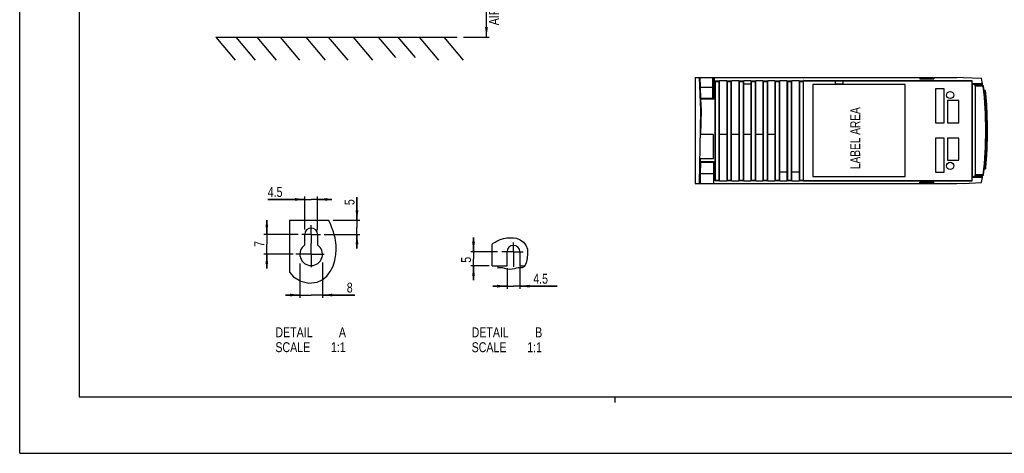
# Model space of a CAD drawing. Extents: x 0 to 594, y 0 to 420.
# Tile 1 of 25: x 0 to 347, y 0 to 153. Entities that reach past the tile are written whole.
import ezdxf

# ---------------------------------------------------------------- set-up
doc = ezdxf.new("R2010")
doc.units = 0
doc.header["$LTSCALE"] = 32.67
doc.linetypes.add('CENTER', pattern=[0.6, 0.375, -0.075, 0.075, -0.075])
doc.layers.get('0').update_dxf_attribs({"linetype": 'CONTINUOUS'})
doc.layers.add('DEFAULT_1', color=7, linetype='CENTER')
doc.styles.get("Standard").update_dxf_attribs({"font": 'txt', "width": 0.8})
doc.styles.add('TEXTSTYLE_1', font='txt', dxfattribs={"width": 0.8})
doc.dimstyles.get("Standard").update_dxf_attribs({"dimtxt": 2.5, "dimasz": 2.5, "dimexe": 1.25, "dimexo": 0.625, "dimtad": 1, "dimcen": 2.5, "dimazin": 3, "dimtfac": 1, "dimtmove": 0, "dimatfit": 3})

# ---------------------------------------------------------------- blocks, each defined once
blk = doc.blocks.new('_FILLED')
at = {"color": 0, "linetype": 'BYBLOCK'}
blk.add_solid([(0, 0), (-1, 0.143), (-1, -0.143)], dxfattribs=at)
blk = doc.blocks.new('*D1')
at = {"color": 2, "linetype": 'CONTINUOUS'}
for p, q in [((135.78, 196.83), (165.6, 196.83)), ((164.6, 196.83), (164.6, 171.9)), ((164.6, 146.98), (164.6, 171.9)), ((156.52, 146.98), (165.6, 146.98))]:
    blk.add_line(p, q, dxfattribs=at)
at = {"color": 2, "linetype": 'CONTINUOUS', "xscale": 3.5, "yscale": 3.5, "zscale": 3.5}
for p, rotation in [((164.6, 196.83), 90), ((164.6, 146.98), 270)]:
    blk.add_blockref('_FILLED', p, dxfattribs=dict(at, rotation=rotation))
at = {"color": 5, "linetype": 'CONTINUOUS', "width": 0.8}
for s, p in [('AIR SPACE INLET', (168.98, 151.15)), ('100', (163.73, 173.55)), ('MIN ', (163.73, 162.35))]:
    blk.add_text(s, height=3.5, rotation=90, dxfattribs=at).set_placement(p)
blk = doc.blocks.new('*D5')
at = {"color": 2, "linetype": 'CONTINUOUS'}
for p, q in [((171.89, 65.43), (171.89, 58.03)), ((176.39, 65.8), (176.39, 58.03)), ((171.89, 59.03), (166.89, 59.03)), ((166.89, 59.03), (174.14, 59.03)), ((189.52, 59.03), (174.14, 59.03)), ((176.39, 59.03), (189.52, 59.03))]:
    blk.add_line(p, q, dxfattribs=at)
at = {"color": 2, "linetype": 'CONTINUOUS', "xscale": 3.5, "yscale": 3.5, "zscale": 3.5}
blk.add_blockref('_FILLED', (171.89, 59.03), dxfattribs=at)
at = {"color": 2, "linetype": 'CONTINUOUS', "xscale": 3.5, "yscale": 3.5, "zscale": 3.5, "rotation": 180}
blk.add_blockref('_FILLED', (176.39, 59.03), dxfattribs=at)
at = {"color": 5, "linetype": 'CONTINUOUS', "width": 0.8}
blk.add_text('4.5', height=3.5, dxfattribs=at).set_placement((181.12, 59.9))
blk = doc.blocks.new('*D6')
at = {"color": 2, "linetype": 'CONTINUOUS'}
for p, q in [((87.15, 77.3), (87.15, 82.3)), ((87.15, 82.3), (87.15, 73.8)), ((98.18, 77.3), (86.15, 77.3)), ((87.15, 65.3), (87.15, 73.8)), ((96.4, 70.3), (86.15, 70.3)), ((87.15, 70.3), (87.15, 65.3))]:
    blk.add_line(p, q, dxfattribs=at)
at = {"color": 2, "linetype": 'CONTINUOUS', "xscale": 3.5, "yscale": 3.5, "zscale": 3.5}
for p, rotation in [((87.15, 77.3), 270), ((87.15, 70.3), 90)]:
    blk.add_blockref('_FILLED', p, dxfattribs=dict(at, rotation=rotation))
at = {"color": 5, "linetype": 'CONTINUOUS', "width": 0.8}
blk.add_text('7', height=3.5, rotation=90, dxfattribs=at).set_placement((86.27, 72.9))
blk = doc.blocks.new('*D7')
at = {"color": 2, "linetype": 'CONTINUOUS'}
for p, q in [((100.55, 79.02), (100.55, 90.65)), ((105.05, 78.84), (105.05, 90.65)), ((100.55, 89.65), (87.47, 89.65)), ((87.47, 89.65), (102.8, 89.65)), ((110.05, 89.65), (102.8, 89.65)), ((105.05, 89.65), (110.05, 89.65))]:
    blk.add_line(p, q, dxfattribs=at)
at = {"color": 2, "linetype": 'CONTINUOUS', "xscale": 3.5, "yscale": 3.5, "zscale": 3.5}
blk.add_blockref('_FILLED', (100.55, 89.65), dxfattribs=at)
at = {"color": 2, "linetype": 'CONTINUOUS', "xscale": 3.5, "yscale": 3.5, "zscale": 3.5, "rotation": 180}
blk.add_blockref('_FILLED', (105.05, 89.65), dxfattribs=at)
at = {"color": 5, "linetype": 'CONTINUOUS', "width": 0.8}
blk.add_text('4.5', height=3.5, dxfattribs=at).set_placement((87.47, 90.52))
blk = doc.blocks.new('*D8')
at = {"color": 2, "linetype": 'CONTINUOUS'}
for p, q in [((118.95, 82.3), (118.95, 90.43)), ((118.95, 90.43), (118.95, 79.8)), ((110.56, 82.3), (119.95, 82.3)), ((107.43, 77.3), (119.95, 77.3)), ((118.95, 72.3), (118.95, 79.8)), ((118.95, 77.3), (118.95, 72.3))]:
    blk.add_line(p, q, dxfattribs=at)
at = {"color": 2, "linetype": 'CONTINUOUS', "xscale": 3.5, "yscale": 3.5, "zscale": 3.5}
for p, rotation in [((118.95, 82.3), 270), ((118.95, 77.3), 90)]:
    blk.add_blockref('_FILLED', p, dxfattribs=dict(at, rotation=rotation))
at = {"color": 5, "linetype": 'CONTINUOUS', "width": 0.8}
blk.add_text('5', height=3.5, rotation=90, dxfattribs=at).set_placement((118.07, 87.63))
blk = doc.blocks.new('*D9')
at = {"color": 2, "linetype": 'CONTINUOUS'}
for p, q in [((98.8, 67.02), (98.8, 54.89)), ((106.8, 67.33), (106.8, 54.89)), ((98.8, 55.89), (93.8, 55.89)), ((93.8, 55.89), (102.8, 55.89)), ((118.15, 55.89), (102.8, 55.89)), ((106.8, 55.89), (118.15, 55.89))]:
    blk.add_line(p, q, dxfattribs=at)
at = {"color": 2, "linetype": 'CONTINUOUS', "xscale": 3.5, "yscale": 3.5, "zscale": 3.5}
blk.add_blockref('_FILLED', (98.8, 55.89), dxfattribs=at)
at = {"color": 2, "linetype": 'CONTINUOUS', "xscale": 3.5, "yscale": 3.5, "zscale": 3.5, "rotation": 180}
blk.add_blockref('_FILLED', (106.8, 55.89), dxfattribs=at)
at = {"color": 5, "linetype": 'CONTINUOUS', "width": 0.8}
blk.add_text('8', height=3.5, dxfattribs=at).set_placement((115.35, 56.77))
blk = doc.blocks.new('*D10')
at = {"color": 2, "linetype": 'CONTINUOUS'}
for p, q in [((160.05, 71.19), (160.05, 76.19)), ((160.05, 76.19), (160.05, 68.69)), ((168.54, 71.19), (159.05, 71.19)), ((165.57, 66.19), (159.05, 66.19)), ((160.05, 61.19), (160.05, 68.69)), ((160.05, 66.19), (160.05, 61.19))]:
    blk.add_line(p, q, dxfattribs=at)
at = {"color": 2, "linetype": 'CONTINUOUS', "xscale": 3.5, "yscale": 3.5, "zscale": 3.5}
for p, rotation in [((160.05, 71.19), 270), ((160.05, 66.19), 90)]:
    blk.add_blockref('_FILLED', p, dxfattribs=dict(at, rotation=rotation))
at = {"color": 5, "linetype": 'CONTINUOUS', "width": 0.8}
blk.add_text('5', height=3.5, rotation=90, dxfattribs=at).set_placement((159.18, 67.29))

msp = doc.modelspace()

# ---------------------------------------------------------------- linework, layer by layer
at = {"color": 7, "linetype": 'CONTINUOUS'}
for p, q in [((0, 0), (0, 420)), ((21, 400), (21, 20)), ((69.126, 146.977), (75.985, 138.802)), ((69.126, 146.977), (154.243, 146.977)), ((76.18, 146.977), (83.039, 138.802)), ((83.598, 146.977), (90.457, 138.802)), ((91.839, 146.977), (98.698, 138.802)), ((100.905, 146.977), (107.764, 138.802)), ((108.837, 146.977), (115.696, 138.802)), ((117.594, 146.977), (124.453, 138.802)), ((126.453, 146.977), (132.526, 139.74)), ((133.355, 146.977), (139.428, 139.74)), ((140.876, 146.977), (147.735, 138.802)), ((149.529, 146.977), (156.388, 138.802)), ((238.217, 132.757), (238.217, 95.257)), ((238.217, 132.757), (330.467, 132.757)), ((240.167, 121.041), (239.717, 132.757)), ((244.717, 132.757), (244.717, 125.508)), ((317.417, 132.757), (317.417, 132.257)), ((317.417, 132.257), (322.417, 132.257)), ((322.417, 132.757), (322.417, 132.257)), ((332.717, 132.757), (328.217, 132.599)), ((328.217, 132.757), (328.217, 132.599)), ((330.467, 132.757), (330.467, 132.678)), ((332.717, 132.757), (339.251, 132.414)), ((245.217, 96.382), (245.217, 131.382)), ((245.342, 131.507), (246.592, 131.507)), ((246.717, 131.382), (246.717, 96.382)), ((249.342, 131.507), (246.842, 131.507)), ((249.467, 96.382), (249.467, 131.382)), ((249.592, 131.507), (250.842, 131.507)), ((250.967, 131.382), (250.967, 96.382)), ((253.717, 131.507), (251.092, 131.507)), ((253.717, 96.382), (253.717, 131.507)), ((253.842, 131.507), (255.092, 131.507)), ((255.217, 131.382), (255.217, 96.382)), ((255.217, 130.507), (257.967, 130.507)), ((257.842, 131.507), (255.342, 131.507)), ((257.967, 96.382), (257.967, 131.382)), ((258.092, 131.507), (259.342, 131.507)), ((259.467, 131.382), (259.467, 96.382)), ((262.092, 131.507), (259.592, 131.507)), ((262.217, 96.382), (262.217, 131.382)), ((262.342, 131.507), (263.592, 131.507)), ((263.717, 131.382), (263.717, 96.382)), ((266.342, 131.507), (263.842, 131.507)), ((266.467, 96.382), (266.467, 131.382)), ((266.592, 131.507), (267.842, 131.507)), ((267.967, 131.382), (267.967, 96.382)), ((270.592, 131.507), (268.092, 131.507)), ((270.717, 96.382), (270.717, 131.382)), ((270.842, 131.507), (272.092, 131.507)), ((272.217, 131.382), (272.217, 96.382)), ((274.842, 131.507), (272.342, 131.507)), ((274.967, 96.382), (274.967, 131.382)), ((275.092, 131.507), (276.342, 131.507)), ((276.467, 96.132), (276.467, 131.382)), ((276.592, 131.507), (335.787, 131.507)), ((279.756, 130.257), (279.756, 97.757)), ((312.256, 130.257), (279.756, 130.257)), ((287.557, 131.507), (287.557, 130.507)), ((287.557, 130.507), (290.307, 130.507)), ((290.307, 131.507), (290.307, 130.507)), ((312.256, 97.757), (312.256, 130.257)), ((326.01, 128.757), (323.01, 128.757)), ((323.01, 128.757), (323.01, 116.757)), ((326.01, 116.757), (326.01, 128.757)), ((335.787, 131.632), (335.787, 96.132)), ((339.49, 130.507), (336.049, 130.507)), ((336.799, 130.007), (336.049, 130.507)), ((336.049, 97.507), (336.049, 130.507)), ((339.549, 130.007), (336.799, 130.007)), ((337.049, 129.807), (339.82, 129.807)), ((337.049, 98.207), (337.049, 129.807)), ((337.549, 129.807), (337.549, 130.007)), ((340.163, 127.496), (340.147, 127.551)), ((340.51, 128.099), (340.165, 128.224)), ((340.559, 127.599), (340.215, 127.724)), ((340.275, 127.249), (340.59, 127.134)), ((340.409, 125.755), (340.275, 127.249)), ((340.527, 124.259), (340.409, 125.755)), ((331.26, 124.537), (327.26, 124.537)), ((327.26, 124.537), (327.26, 116.757)), ((331.26, 116.757), (331.26, 124.537)), ((340.628, 122.762), (340.527, 124.259)), ((340.925, 122.87), (340.628, 122.762)), ((340.665, 122.295), (340.946, 122.397)), ((239.717, 95.257), (240.167, 121.041)), ((240.167, 121.041), (240.417, 121.044)), ((340.672, 120.069), (340.682, 120.062)), ((341.072, 120.256), (340.751, 120.372)), ((340.778, 119.9), (341.086, 119.788)), ((323.01, 116.757), (326.01, 116.757)), ((327.26, 116.757), (331.26, 116.757)), ((341.197, 115.522), (340.92, 115.422)), ((340.924, 114.951), (341.2, 115.052)), ((244.63, 112.632), (240.02, 112.632)), ((244.63, 104.062), (244.63, 112.632)), ((249.467, 112.632), (246.717, 112.632)), ((253.717, 112.632), (250.967, 112.632)), ((257.967, 112.632), (255.217, 112.632)), ((262.217, 112.632), (259.467, 112.632)), ((266.467, 112.632), (263.717, 112.632)), ((326.01, 111.257), (323.01, 111.257)), ((323.01, 111.257), (323.01, 99.257)), ((326.01, 99.257), (326.01, 111.257)), ((331.26, 111.257), (327.26, 111.257)), ((327.26, 111.257), (327.26, 103.477)), ((331.26, 103.477), (331.26, 111.257)), ((340.92, 112.592), (341.197, 112.491)), ((341.2, 112.961), (340.924, 113.062)), ((340.672, 107.944), (340.682, 107.951)), ((340.751, 107.641), (341.072, 107.758)), ((340.778, 108.113), (340.833, 109.609)), ((341.086, 108.225), (340.778, 108.113)), ((340.833, 109.609), (340.852, 110.336)), ((340.628, 105.251), (340.925, 105.143)), ((340.946, 105.616), (340.665, 105.718)), ((239.87, 104.062), (244.63, 104.062)), ((244.717, 103.006), (244.717, 95.257)), ((327.26, 103.477), (331.26, 103.477)), ((340.275, 100.764), (340.409, 102.258)), ((340.59, 100.879), (340.275, 100.764)), ((270.717, 99.257), (267.967, 99.257)), ((274.967, 99.257), (272.217, 99.257)), ((279.756, 97.757), (312.256, 97.757)), ((323.01, 99.257), (326.01, 99.257)), ((336.049, 97.507), (336.799, 98.007)), ((336.049, 97.507), (339.49, 97.507)), ((336.799, 98.007), (339.549, 98.007)), ((339.82, 98.207), (337.049, 98.207)), ((337.549, 98.007), (337.549, 98.207)), ((340.215, 100.289), (340.559, 100.414)), ((238.217, 95.257), (330.467, 95.257)), ((246.592, 96.257), (245.342, 96.257)), ((246.842, 96.257), (249.342, 96.257)), ((250.842, 96.257), (249.592, 96.257)), ((251.092, 96.257), (253.592, 96.257)), ((255.092, 96.257), (253.842, 96.257)), ((255.342, 96.257), (257.842, 96.257)), ((259.342, 96.257), (258.092, 96.257)), ((259.592, 96.257), (262.092, 96.257)), ((263.592, 96.257), (262.342, 96.257)), ((263.842, 96.257), (266.342, 96.257)), ((267.842, 96.257), (266.592, 96.257)), ((268.092, 96.257), (270.592, 96.257)), ((272.092, 96.257), (270.842, 96.257)), ((272.342, 96.257), (274.842, 96.257)), ((276.342, 96.257), (275.092, 96.257)), ((335.787, 96.257), (276.467, 96.257)), ((317.417, 95.757), (322.417, 95.757)), ((317.417, 95.257), (317.417, 95.757)), ((322.417, 95.257), (322.417, 95.757)), ((328.217, 95.414), (332.717, 95.257)), ((328.217, 95.257), (328.217, 95.414)), ((330.467, 95.257), (330.467, 95.335)), ((332.717, 95.257), (339.251, 95.599)), ((95.297, 63.841), (95.297, 82.304)), ((95.297, 82.304), (108.917, 82.304)), ((100.547, 73.611), (100.547, 77.304)), ((105.047, 77.304), (105.047, 73.611)), ((166.644, 66.187), (166.644, 73.856)), ((171.894, 66.187), (171.894, 71.187)), ((176.394, 71.187), (176.394, 66.187)), ((166.644, 66.187), (171.894, 66.187)), ((168.644, 66.187), (168.644, 65.405)), ((176.394, 66.187), (178.16, 66.187)), ((21, 20), (573, 20)), ((0, 0), (594, 0))]:
    msp.add_line(p, q, dxfattribs=at)
at = {"color": 9, "linetype": 'CONTINUOUS'}
for p, q in [((240.099, 129.286), (239.966, 132.757)), ((244.467, 125.007), (244.467, 132.757)), ((244.967, 132.757), (244.967, 125.508)), ((240.245, 125.257), (240.099, 129.286)), ((240.099, 129.286), (244.467, 129.286)), ((245.217, 131.257), (246.717, 131.257)), ((245.342, 96.257), (245.342, 131.507)), ((246.592, 131.507), (246.592, 96.257)), ((249.467, 131.257), (250.967, 131.257)), ((249.592, 96.257), (249.592, 131.507)), ((250.842, 131.507), (250.842, 96.257)), ((253.717, 131.257), (255.217, 131.257)), ((253.842, 96.257), (253.842, 131.507)), ((255.092, 131.507), (255.092, 96.257)), ((257.967, 131.257), (259.467, 131.257)), ((258.092, 96.257), (258.092, 131.507)), ((259.342, 131.507), (259.342, 96.257)), ((262.217, 131.257), (263.717, 131.257)), ((262.342, 96.257), (262.342, 131.507)), ((263.592, 131.507), (263.592, 96.257)), ((266.467, 131.257), (267.967, 131.257)), ((266.592, 96.257), (266.592, 131.507)), ((267.842, 131.507), (267.842, 96.257)), ((270.717, 131.257), (272.217, 131.257)), ((270.842, 96.257), (270.842, 131.507)), ((272.092, 131.507), (272.092, 96.257)), ((274.967, 131.257), (276.467, 131.257)), ((275.092, 96.257), (275.092, 131.507)), ((276.342, 131.507), (276.342, 96.257)), ((276.592, 131.632), (276.592, 131.507)), ((276.592, 131.632), (335.787, 131.632)), ((339.831, 129.607), (337.049, 129.607)), ((339.82, 129.807), (339.831, 129.607)), ((339.93, 129.618), (339.831, 129.607)), ((240.265, 125.007), (240.245, 125.257)), ((244.467, 125.257), (240.245, 125.257)), ((244.967, 125.508), (244.717, 125.508)), ((340.123, 127.898), (340.107, 127.95)), ((340.205, 127.828), (340.165, 128.224)), ((340.177, 127.24), (340.275, 127.249)), ((340.201, 127.811), (340.205, 127.828)), ((340.545, 127.735), (340.205, 127.828)), ((340.256, 127.346), (340.241, 127.433)), ((340.275, 127.249), (340.256, 127.346)), ((340.545, 127.735), (340.51, 128.099)), ((340.593, 127.708), (340.545, 127.735)), ((340.545, 127.735), (340.561, 127.678)), ((340.561, 127.678), (340.57, 127.593)), ((340.59, 127.28), (340.59, 127.134)), ((340.59, 127.134), (340.688, 127.143)), ((340.628, 127.665), (340.593, 127.708)), ((340.643, 127.612), (340.628, 127.665)), ((240.265, 125.007), (240.015, 124.998)), ((240.417, 121.044), (240.265, 125.007)), ((244.467, 125.007), (240.265, 125.007)), ((340.628, 122.762), (340.53, 122.756)), ((340.702, 121.431), (340.651, 122.294)), ((341.023, 122.876), (340.925, 122.87)), ((340.925, 122.87), (340.943, 122.723)), ((340.958, 122.397), (341.011, 121.471)), ((240.27, 112.632), (240.417, 121.044)), ((340.68, 119.896), (340.778, 119.9)), ((340.698, 121.334), (340.702, 121.431)), ((341.011, 121.471), (340.702, 121.431)), ((340.735, 120.975), (341.024, 121.01)), ((340.763, 120.373), (340.735, 120.975)), ((340.778, 119.9), (340.759, 120.062)), ((341.011, 121.471), (341.028, 121.347)), ((341.035, 121.101), (341.024, 121.01)), ((341.024, 121.01), (341.059, 120.286)), ((341.028, 121.347), (341.037, 121.218)), ((341.037, 121.218), (341.035, 121.101)), ((341.092, 119.933), (341.086, 119.788)), ((341.086, 119.788), (341.185, 119.792)), ((341.296, 115.524), (341.197, 115.522)), ((341.197, 115.522), (341.209, 115.375)), ((341.209, 112.635), (341.197, 112.491)), ((341.197, 112.491), (341.296, 112.49)), ((340.778, 108.113), (340.68, 108.118)), ((340.759, 107.957), (340.778, 108.113)), ((341.06, 107.758), (341.024, 107.003)), ((341.185, 108.221), (341.086, 108.225)), ((341.086, 108.225), (341.092, 108.078)), ((340.53, 105.257), (340.628, 105.251)), ((340.652, 105.719), (340.702, 106.582)), ((340.702, 106.582), (340.698, 106.686)), ((340.702, 106.582), (341.011, 106.543)), ((340.735, 107.038), (340.763, 107.64)), ((341.024, 107.003), (340.735, 107.038)), ((340.943, 105.287), (340.925, 105.143)), ((340.925, 105.143), (341.023, 105.137)), ((340.957, 105.616), (341.01, 106.543)), ((341.028, 106.664), (341.011, 106.543)), ((341.037, 106.793), (341.028, 106.664)), ((240.093, 102.756), (240.027, 98.727)), ((240.093, 102.756), (244.717, 102.756)), ((240.102, 103.006), (240.098, 102.831)), ((240.102, 103.006), (240.12, 104.062)), ((240.102, 103.006), (244.717, 103.006)), ((340.189, 100.772), (340.177, 100.773)), ((340.275, 100.764), (340.189, 100.772)), ((340.256, 100.667), (340.275, 100.764)), ((340.688, 100.87), (340.59, 100.879)), ((340.59, 100.879), (340.59, 100.731)), ((244.717, 98.727), (239.931, 98.727)), ((240.027, 98.727), (239.966, 95.257)), ((337.049, 98.407), (339.831, 98.407)), ((339.831, 98.407), (339.82, 98.207)), ((339.831, 98.407), (339.93, 98.395)), ((340.241, 100.58), (340.256, 100.667)), ((245.217, 96.507), (246.717, 96.507)), ((249.467, 96.507), (250.967, 96.507)), ((253.717, 96.507), (255.217, 96.507)), ((257.967, 96.507), (259.467, 96.507)), ((262.217, 96.507), (263.717, 96.507)), ((266.467, 96.507), (267.967, 96.507)), ((270.717, 96.507), (272.217, 96.507)), ((274.967, 96.507), (276.467, 96.507)), ((335.787, 96.132), (276.467, 96.132))]:
    msp.add_line(p, q, dxfattribs=at)
at = {"color": 2, "linetype": 'CONTINUOUS'}
for p, q in [((109.557, 81.038), (108.917, 82.304)), ((110.141, 79.633), (109.557, 81.038)), ((110.64, 78.193), (110.141, 79.633)), ((110.947, 77.172), (110.64, 78.193)), ((111.209, 76.141), (110.947, 77.172)), ((111.414, 75.1), (111.209, 76.141)), ((111.599, 73.491), (111.414, 75.1)), ((111.633, 71.867), (111.599, 73.491)), ((166.644, 73.856), (167.029, 74.17)), ((167.029, 74.17), (167.648, 74.571)), ((167.648, 74.571), (168.303, 74.936)), ((168.303, 74.936), (169.437, 75.495)), ((169.437, 75.495), (170.608, 75.912)), ((170.608, 75.912), (171.817, 76.082)), ((171.817, 76.082), (171.868, 76.082)), ((171.868, 76.082), (171.97, 76.082)), ((171.97, 76.082), (173.07, 76.103)), ((173.07, 76.103), (174.168, 76.091)), ((174.168, 76.091), (175.255, 75.929)), ((175.255, 75.929), (176.557, 75.392)), ((176.557, 75.392), (177.695, 74.542)), ((177.695, 74.542), (178.539, 73.485)), ((178.539, 73.485), (179.033, 72.124)), ((111.167, 68.121), (111.524, 70.239)), ((111.524, 70.239), (111.633, 71.867)), ((179.115, 70.586), (178.921, 68.825)), ((179.033, 72.124), (179.115, 70.586)), ((109.536, 64.164), (110.523, 66.076)), ((110.523, 66.076), (111.167, 68.121)), ((178.085, 66.011), (177.164, 65.464)), ((178.622, 67.281), (178.085, 66.011)), ((178.921, 68.825), (178.622, 67.281)), ((95.297, 63.841), (96.611, 62.286)), ((106.708, 61.266), (108.271, 62.564)), ((108.271, 62.564), (109.536, 64.164)), ((169.076, 65.492), (168.644, 65.405)), ((169.526, 65.54), (169.076, 65.492)), ((170.308, 65.446), (169.526, 65.54)), ((171.096, 65.22), (170.308, 65.446)), ((171.894, 65.006), (171.096, 65.22)), ((172.761, 64.917), (171.894, 65.006)), ((173.632, 64.977), (172.761, 64.917)), ((174.491, 65.158), (173.632, 64.977)), ((175.121, 65.345), (174.491, 65.158)), ((175.753, 65.501), (175.121, 65.345)), ((176.4, 65.54), (175.753, 65.501)), ((176.662, 65.511), (176.4, 65.54)), ((176.92, 65.477), (176.662, 65.511)), ((177.164, 65.464), (176.92, 65.477)), ((96.611, 62.286), (99.139, 60.804)), ((99.139, 60.804), (102.028, 60.116)), ((102.028, 60.116), (104.896, 60.408)), ((104.896, 60.408), (106.708, 61.266)), ((210, 18), (210, 20))]:
    msp.add_line(p, q, dxfattribs=at)
at = {"color": 9, "linetype": 'CONTINUOUS'}
for points in [[(240.099, 129.286), (240.004, 129.285), (239.923, 129.287), (239.869, 129.294), (239.849, 129.303)], [(244.717, 129.312), (244.698, 129.302), (244.643, 129.294), (244.562, 129.288), (244.467, 129.286)], [(240.245, 125.257), (240.152, 125.276), (240.072, 125.327), (240.017, 125.405), (239.996, 125.498)], [(244.967, 125.508), (244.95, 125.378), (244.9, 125.258), (244.82, 125.154), (244.717, 125.075), (244.597, 125.025), (244.467, 125.007)], [(340.205, 127.828), (340.157, 127.855), (340.123, 127.898)], [(340.203, 127.731), (340.202, 127.752), (340.2, 127.785), (340.201, 127.811)], [(340.241, 127.433), (340.228, 127.509), (340.219, 127.573), (340.212, 127.627), (340.209, 127.67), (340.208, 127.701), (340.21, 127.72), (340.215, 127.724)], [(340.559, 127.599), (340.571, 127.573), (340.58, 127.507), (340.587, 127.406), (340.59, 127.28)], [(340.59, 127.134), (340.716, 125.714), (340.828, 124.293), (340.925, 122.87)], [(340.665, 122.295), (340.652, 122.315), (340.641, 122.38), (340.633, 122.484), (340.629, 122.613), (340.628, 122.762)], [(340.943, 122.723), (340.955, 122.594), (340.959, 122.491), (340.956, 122.424), (340.946, 122.397)], [(340.702, 121.431), (340.652, 121.445), (340.617, 121.468), (340.603, 121.498)], [(340.637, 120.846), (340.647, 120.899), (340.681, 120.945), (340.735, 120.975)], [(340.735, 120.975), (340.718, 121.047), (340.706, 121.134), (340.699, 121.235), (340.698, 121.334)], [(340.759, 120.062), (340.746, 120.194), (340.74, 120.296), (340.742, 120.355), (340.751, 120.372)], [(341.109, 121.402), (341.096, 121.431), (341.061, 121.456), (341.01, 121.471)], [(341.024, 121.01), (341.077, 121.039), (341.112, 121.085), (341.123, 121.139)], [(341.072, 120.256), (341.084, 120.229), (341.091, 120.162), (341.094, 120.06), (341.092, 119.933)], [(341.086, 119.788), (341.137, 118.366), (341.174, 116.945), (341.197, 115.522)], [(341.209, 115.375), (341.216, 115.247), (341.216, 115.145), (341.211, 115.078), (341.2, 115.052)], [(341.201, 112.961), (341.205, 113.642), (341.205, 114.363), (341.201, 115.052)], [(341.197, 112.491), (341.174, 111.069), (341.137, 109.647), (341.086, 108.225)], [(341.2, 112.961), (341.211, 112.934), (341.216, 112.867), (341.216, 112.763), (341.209, 112.635)], [(340.751, 107.641), (340.742, 107.661), (340.74, 107.725), (340.747, 107.828), (340.759, 107.957)], [(341.092, 108.078), (341.094, 107.95), (341.091, 107.849), (341.083, 107.783), (341.072, 107.758)], [(340.925, 105.143), (340.828, 103.721), (340.716, 102.299), (340.59, 100.879)], [(340.603, 106.515), (340.616, 106.544), (340.65, 106.568), (340.702, 106.582)], [(340.628, 105.251), (340.629, 105.407), (340.634, 105.537), (340.642, 105.638), (340.652, 105.7), (340.665, 105.718)], [(340.735, 107.038), (340.683, 107.067), (340.648, 107.112), (340.637, 107.167)], [(340.698, 106.686), (340.699, 106.787), (340.707, 106.887), (340.719, 106.97), (340.735, 107.038)], [(340.946, 105.616), (340.956, 105.589), (340.959, 105.521), (340.954, 105.416), (340.943, 105.287)], [(341.01, 106.543), (341.061, 106.557), (341.095, 106.581), (341.109, 106.611)], [(341.123, 106.874), (341.112, 106.927), (341.078, 106.973), (341.024, 107.003)], [(341.024, 107.003), (341.035, 106.911), (341.037, 106.793)], [(239.843, 102.511), (239.845, 102.552), (239.849, 102.6), (239.856, 102.651), (239.866, 102.705), (239.88, 102.757), (239.897, 102.806), (239.915, 102.849), (239.936, 102.886), (239.957, 102.919)], [(239.954, 102.714), (239.983, 102.759), (239.985, 102.832), (239.957, 102.919)], [(239.957, 102.919), (239.982, 102.948), (240.01, 102.973), (240.04, 102.992), (240.071, 103.003), (240.102, 103.006)], [(240.098, 102.831), (240.096, 102.776), (240.093, 102.756)], [(340.59, 100.731), (340.587, 100.604), (340.58, 100.503), (340.57, 100.439), (340.559, 100.414)], [(239.777, 98.705), (239.796, 98.715), (239.85, 98.722), (239.931, 98.727)], [(340.215, 100.289), (340.21, 100.294), (340.208, 100.312), (340.209, 100.343), (340.212, 100.386), (340.219, 100.44), (340.228, 100.504), (340.241, 100.58)]]:
    msp.add_lwpolyline(points, dxfattribs=at)
at = {"color": 7, "linetype": 'CONTINUOUS'}
for points in [[(244.717, 125.508), (244.708, 125.443), (244.683, 125.383), (244.644, 125.331), (244.592, 125.291), (244.532, 125.266), (244.467, 125.257)], [(340.165, 128.224), (340.117, 128.253), (340.083, 128.297), (340.067, 128.35)], [(340.608, 127.973), (340.592, 128.026), (340.558, 128.071), (340.51, 128.099)], [(340.852, 117.677), (340.833, 118.405), (340.778, 119.9)], [(340.409, 102.258), (340.527, 103.754), (340.628, 105.251)], [(240.093, 102.756), (240.063, 102.754), (240.033, 102.749), (240.004, 102.74), (239.977, 102.728), (239.954, 102.714)], [(340.245, 100.589), (340.197, 100.561), (340.163, 100.517), (340.147, 100.463)]]:
    msp.add_lwpolyline(points, dxfattribs=at)
for centre in [(328.15, 126.507), (328.15, 101.507)]:
    msp.add_circle(centre, 1.25, dxfattribs=at)
for centre, radius, start, end in [((200.542, 114.007), 139.925, 6.48367, 7.55935), ((245.342, 131.382), 0.125, 90, 180), ((246.592, 131.382), 0.125, 0, 90), ((246.842, 131.382), 0.125, 90, 180), ((249.342, 131.382), 0.125, 0, 90), ((249.592, 131.382), 0.125, 90, 180), ((250.842, 131.382), 0.125, 0, 90), ((251.092, 131.382), 0.125, 90, 180), ((253.842, 131.382), 0.125, 90, 180), ((255.092, 131.382), 0.125, 0, 90), ((255.342, 131.382), 0.125, 90, 180), ((257.842, 131.382), 0.125, 0, 90), ((258.092, 131.382), 0.125, 90, 180), ((259.342, 131.382), 0.125, 0, 90), ((259.592, 131.382), 0.125, 90, 180), ((262.092, 131.382), 0.125, 0, 90), ((262.342, 131.382), 0.125, 90, 180), ((263.592, 131.382), 0.125, 0, 90), ((263.842, 131.382), 0.125, 90, 180), ((266.342, 131.382), 0.125, 0, 90), ((266.592, 131.382), 0.125, 90, 180), ((267.842, 131.382), 0.125, 0, 90), ((268.092, 131.382), 0.125, 90, 180), ((270.592, 131.382), 0.125, 0, 90), ((270.842, 131.382), 0.125, 90, 180), ((272.092, 131.382), 0.125, 0, 90), ((272.342, 131.382), 0.125, 90, 180), ((274.842, 131.382), 0.125, 0, 90), ((275.092, 131.382), 0.125, 90, 180), ((276.342, 131.382), 0.125, 0, 90), ((276.592, 131.382), 0.125, 90, 180), ((339.82, 129.707), 0.1, 6.44695, 90), ((200.879, 114.007), 139.925, 353.55305, 6.44695), ((340.267, 127.865), 0.15, 185.6781, 250), ((340.507, 127.458), 0.15, 5.50288, 70), ((200.879, 114.007), 140.425, 354.49712, 5.70783), ((340.717, 122.154), 0.15, 110, 183.3344), ((340.894, 122.538), 0.15, 290, 3.48671), ((340.803, 120.513), 0.15, 182.66251, 250), ((341.021, 120.115), 0.15, 2.49567, 70), ((340.693, 117.576), 0.19, 1.46259, 71.49397), ((200.879, 114.007), 140.05, 358.53741, 1.46259), ((341.149, 115.193), 0.15, 290, 0.48453), ((341.149, 112.82), 0.15, 359.51547, 70), ((340.693, 110.437), 0.19, 288.50603, 358.53741), ((341.021, 107.899), 0.15, 290, 357.50433), ((200.853, 114.009), 139.951, 355.74767, 356.41494), ((340.717, 105.859), 0.15, 176.6656, 250), ((340.803, 107.5), 0.15, 110, 177.33749), ((340.894, 105.476), 0.15, 356.51329, 70), ((240.093, 102.507), 0.25, 123.93519, 179), ((200.542, 114.007), 139.925, 352.44065, 353.51633), ((339.82, 98.307), 0.1, 270, 353.55305), ((340.267, 100.148), 0.15, 110, 174.322), ((340.507, 100.555), 0.15, 290, 354.49712), ((245.342, 96.382), 0.125, 180, 270), ((246.592, 96.382), 0.125, 270, 360), ((246.842, 96.382), 0.125, 180, 270), ((249.342, 96.382), 0.125, 270, 360), ((249.592, 96.382), 0.125, 180, 270), ((250.842, 96.382), 0.125, 270, 360), ((251.092, 96.382), 0.125, 180, 270), ((253.592, 96.382), 0.125, 270, 360), ((253.842, 96.382), 0.125, 180, 270), ((255.092, 96.382), 0.125, 270, 360), ((255.342, 96.382), 0.125, 180, 270), ((257.842, 96.382), 0.125, 270, 360), ((258.092, 96.382), 0.125, 180, 270), ((259.342, 96.382), 0.125, 270, 360), ((259.592, 96.382), 0.125, 180, 270), ((262.092, 96.382), 0.125, 270, 360), ((262.342, 96.382), 0.125, 180, 270), ((263.592, 96.382), 0.125, 270, 360), ((263.842, 96.382), 0.125, 180, 270), ((266.342, 96.382), 0.125, 270, 360), ((266.592, 96.382), 0.125, 180, 270), ((267.842, 96.382), 0.125, 270, 360), ((268.092, 96.382), 0.125, 180, 270), ((270.592, 96.382), 0.125, 270, 360), ((270.842, 96.382), 0.125, 180, 270), ((272.092, 96.382), 0.125, 270, 360), ((272.342, 96.382), 0.125, 180, 270), ((274.842, 96.382), 0.125, 270, 360), ((275.092, 96.382), 0.125, 180, 270), ((276.342, 96.382), 0.125, 270, 360), ((102.797, 77.304), 2.25, 0, 180), ((102.797, 70.304), 4, 124.22887, 55.77113), ((174.144, 71.187), 2.25, 0, 180)]:
    msp.add_arc(centre, radius, start, end, dxfattribs=at)
at = {"color": 9, "linetype": 'CONTINUOUS'}
for centre, radius, start, end in [((276.592, 131.382), 0.25, 90, 151.04498), ((200.879, 114.007), 139.825, 353.59429, 6.40571)]:
    msp.add_arc(centre, radius, start, end, dxfattribs=at)
at = {"layer": 'DEFAULT_1', "color": 2, "linetype": 'CENTER'}
for p, q in [((102.797, 77.304), (102.797, 80.558)), ((102.797, 77.304), (99.543, 77.304)), ((102.797, 77.304), (102.797, 74.05)), ((102.797, 77.304), (106.051, 77.304)), ((102.797, 70.304), (102.797, 74.05)), ((174.144, 71.187), (174.144, 74.426)), ((102.797, 70.304), (97.421, 70.304)), ((102.797, 70.304), (107.404, 70.304)), ((102.797, 70.304), (102.797, 65.697)), ((174.144, 71.187), (170.079, 71.187)), ((174.144, 71.187), (177.539, 71.187)), ((174.144, 71.187), (174.144, 65.874))]:
    msp.add_line(p, q, dxfattribs=at)

# ---------------------------------------------------------------- texts
at = {"color": 5, "linetype": 'CONTINUOUS', "style": 'TEXTSTYLE_1', "width": 0.763333}
msp.add_text('LABEL AREA', height=3.5, rotation=90, dxfattribs=at).set_placement((296.422, 100.366))
at = {"color": 5, "linetype": 'CONTINUOUS', "width": 0.8}
for s, p in [('DETAIL  ', (90.173, 40.984)), ('A', (112.573, 40.984)), ('DETAIL  ', (159.397, 40.969)), ('B', (181.797, 40.969)), ('SCALE  ', (90.173, 35.734)), ('1:1', (109.773, 35.734)), ('SCALE  ', (159.397, 35.719)), ('1:1', (178.997, 35.719))]:
    msp.add_text(s, height=3.5, dxfattribs=at).set_placement(p)

# ---------------------------------------------------------------- dimensions: what is measured, and where the dimension line sits
at = {"color": 2, "linetype": 'CONTINUOUS'}
for base, p1, p2, angle, picture, middle in [((164.604, 196.827), (156.515, 146.977), (135.777, 196.827), 90, '*D1', (164.604, 172.15)), ((118.95, 77.304), (110.56, 82.304), (107.431, 77.304), 270, '*D8', (116.325, 89.031)), ((87.148, 70.304), (98.182, 77.304), (96.399, 70.304), 270, '*D6', (84.523, 74.304)), ((160.055, 66.187), (168.541, 71.187), (165.574, 66.187), 270, '*D10', (157.43, 68.685)), ((98.797, 55.891), (106.797, 67.326), (98.797, 67.019), 180, '*D9', (116.752, 58.516))]:
    dim = msp.add_linear_dim(base=base, p1=p1, p2=p2, angle=angle, dimstyle='Standard', dxfattribs=at)
    dim.commit()
    dim.dimension.update_dxf_attribs({"geometry": picture, "text_midpoint": middle, "dimtype": 128})
for base, p1, p2, picture, middle in [((105.047, 89.646), (100.547, 79.019), (105.047, 78.836), '*D7', (91.673, 92.271)), ((176.394, 59.029), (171.894, 65.43), (176.394, 65.796), '*D5', (185.324, 61.654))]:
    dim = msp.add_linear_dim(base=base, p1=p1, p2=p2, dimstyle='Standard', dxfattribs=at)
    dim.commit()
    dim.dimension.update_dxf_attribs({"geometry": picture, "text_midpoint": middle, "dimtype": 128})

doc.saveas('drawing.dxf')
